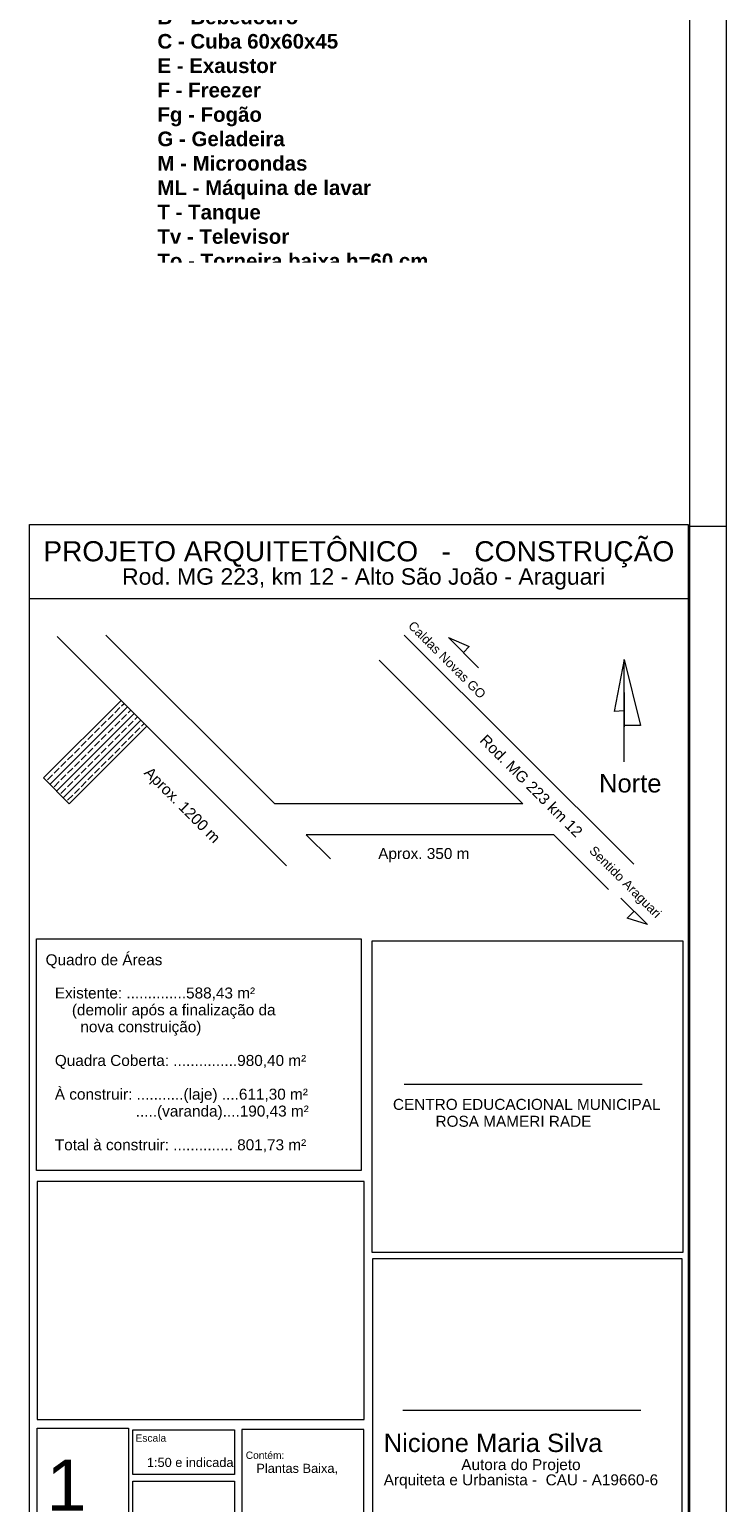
# Model space of a CAD drawing. Header units: millimetres. Extents: x -589 to 841, y -447 to 987.
# Tile 14 of 25: x 650 to 841, y 33 to 436. Entities that reach past the tile are written whole.
import ezdxf
from ezdxf.xclip import XClip

# ---------------------------------------------------------------- set-up
doc = ezdxf.new("R2010")
doc.units = ezdxf.units.MM
doc.header["$MEASUREMENT"] = 0
doc.header["$XCLIPFRAME"] = 0
for name, color, linetype in [('Anotação - Geral', 7, 'Continuous'), ('Anotação - Geral.2D', 7, 'Continuous'), ('Desenho 2D - Geral', 7, 'Continuous'), ('Desenho 2D - Geral.2D', 7, 'Continuous')]:
    doc.layers.add(name, color=color, linetype=linetype)
doc.styles.add('GENERATED_STYLE_1', font='txt')
doc.styles.add('GENERATED_STYLE_2', font='txt')

# ---------------------------------------------------------------- blocks, each defined once
blk = doc.blocks.new('Desenho_2_2', base_point=(-1281.69, 73.65))
at = {"layer": 'Anotação - Geral.2D', "color": 7, "linetype": 'Continuous', "lineweight": 0, "insert": (724.68, 467.94), "char_height": 4, "attachment_point": 2, "style": 'GENERATED_STYLE_2'}
blk.add_mtext('\\A1;{\\pqc;\\fArial|b1|i0|c0|p38;LEGENDA equipamento\\P\\pql;\\fArial|b1|i0|c0|p38;\\P\\pql;\\fArial|b1|i0|c0|p38;A - Purificador de água\\P\\pql;\\fArial|b1|i0|c0|p38;Ba - Barras de apoio h=75 cm\\P\\pql;\\fArial|b1|i0|c0|p38;B - Bebedouro\\P\\pql;\\fArial|b1|i0|c0|p38;C - Cuba 60x60x45 \\P\\pql;\\fArial|b1|i0|c0|p38;E - Exaustor\\P\\pql;\\fArial|b1|i0|c0|p38;F - Freezer\\P\\pql;\\fArial|b1|i0|c0|p38;Fg - Fogão\\P\\pql;\\fArial|b1|i0|c0|p38;G - Geladeira\\P\\pql;\\fArial|b1|i0|c0|p38;M - Microondas\\P\\pql;\\fArial|b1|i0|c0|p38;ML - Máquina de lavar\\P\\pql;\\fArial|b1|i0|c0|p38;T - Tanque\\P\\pql;\\fArial|b1|i0|c0|p38;Tv - Televisor\\P\\pql;\\fArial|b1|i0|c0|p38;To - Torneira baixa h=60 cm\\P\\pqc;\\fArial|b1|i0|c0|p38;}', dxfattribs=at)

msp = doc.modelspace()

# ---------------------------------------------------------------- hatches: boundary and pattern name
at = {"layer": 'Desenho 2D - Geral', "linetype": 'Continuous', "lineweight": 0}
h = msp.add_hatch(dxfattribs=at)
h.set_pattern_fill('Contínua___Tracejado', color=30, style=0, pattern_type=2)
h.set_pattern_definition([(45, (0, 0), (-1.838478, 1.838478), []), (45, (-0.9192, 0.9192), (-1.838478, 1.838478), [1.95, -0.65])])
h.paths.add_polyline_path([(654.32, 231.27), (661.39, 224.2), (682.6, 245.41), (675.53, 252.49)])

# ---------------------------------------------------------------- linework, layer by layer
at = {"color": 7, "linetype": 'Continuous', "lineweight": 0}
msp.add_line((831, 300.07), (841, 300.07), dxfattribs=at)
at = {"layer": 'Desenho 2D - Geral', "color": 7, "linetype": 'Continuous', "lineweight": 0}
for p, q in [((650.5, 10.5), (650.5, 300.5)), ((650.5, 300.5), (830.5, 300.5)), ((650.5, 300.5), (830.5, 300.5)), ((650.5, 280.25), (650.5, 300.5)), ((830.5, 300.5), (830.5, 10.5)), ((830.5, 300.5), (830.5, 280.25)), ((830.5, 280.25), (650.5, 280.25)), ((658.08, 269.94), (720.76, 207.26)), ((671.38, 270.29), (717.59, 224.23)), ((752.92, 270.29), (815.71, 207.72)), ((746.1, 263.46), (785.33, 224.23)), ((813, 263.65), (810.27, 249.41)), ((813.04, 235.65), (813, 263.65)), ((813, 263.65), (817.47, 245.61)), ((813.04, 235.65), (813.08, 254.65)), ((813.02, 249.65), (810.27, 249.41)), ((817.47, 245.61), (813.03, 245.6)), ((785.33, 224.23), (717.59, 224.23)), ((793.8, 215.76), (726.09, 215.76)), ((726.09, 215.76), (732.73, 209.15)), ((793.8, 215.76), (808.78, 200.79)), ((650.5, 54.28), (650.5, 187.39)), ((652.46, 187.31), (741.13, 187.31)), ((652.46, 124.01), (652.46, 187.31)), ((741.13, 187.31), (741.13, 124.01)), ((752.9, 147.58), (817.9, 147.58)), ((741.13, 124.01), (652.46, 124.01)), ((752.56, 58.54), (817.56, 58.54))]:
    msp.add_line(p, q, dxfattribs=at)
at = {"layer": 'Desenho 2D - Geral', "color": 9, "linetype": 'Continuous', "lineweight": 0, "flags": 128}
msp.add_lwpolyline([(654.32, 231.27), (661.39, 224.2), (682.6, 245.41), (675.53, 252.49)], close=True, dxfattribs=at)
at = {"layer": 'Desenho 2D - Geral', "color": 7, "linetype": 'Continuous', "lineweight": 0, "flags": 128}
for points in [[(654.32, 231.27), (661.39, 224.2), (682.6, 245.41), (675.53, 252.49)], [(652.61, 53.6), (677.61, 53.6), (677.61, 12.95), (652.61, 12.95)], [(678.75, 53.09), (706.52, 53.09), (706.52, 40.93), (678.75, 40.93)], [(741.9, 53.21), (708.55, 53.21), (708.55, 26.74), (741.9, 26.74)], [(678.75, 39.1), (706.52, 39.1), (706.52, 26.94), (678.75, 26.94)]]:
    msp.add_lwpolyline(points, close=True, dxfattribs=at)
at = {"layer": 'Desenho 2D - Geral.2D', "color": 7, "linetype": 'Continuous', "lineweight": 0}
for p, q in [((841, 0), (841, 986.87)), ((831, 10), (831, 973.9)), ((829.11, 186.72), (744.04, 186.72)), ((744.04, 186.72), (744.04, 101.66)), ((829.11, 101.66), (829.11, 186.72)), ((741.95, 121), (652.61, 121)), ((652.61, 121), (652.61, 55.91)), ((741.95, 55.91), (741.95, 121)), ((744.04, 101.66), (829.11, 101.66)), ((828.89, 99.82), (744.21, 99.82)), ((744.21, 99.82), (744.21, 12.53)), ((828.89, 12.53), (828.89, 99.82)), ((652.61, 55.91), (741.95, 55.91))]:
    msp.add_line(p, q, dxfattribs=at)
at = {"layer": 'Desenho 2D - Geral.2D', "color": 8, "linetype": 'Continuous', "lineweight": 0}
for p, q in [((773.25, 261.4), (765.01, 269.64)), ((765.01, 269.64), (770.65, 267.2)), ((770.65, 267.2), (769.13, 265.52)), ((812.15, 198.46), (819.38, 191.22)), ((813.8, 192.96), (815.76, 194.84)), ((819.38, 191.22), (813.8, 192.96))]:
    msp.add_line(p, q, dxfattribs=at)

# ---------------------------------------------------------------- block references
at = {"color": 7, "linetype": 'Continuous', "lineweight": 0}
ref = msp.add_blockref('Desenho_2_2', (-1281.69, 73.65), dxfattribs=at)
XClip(ref).set_block_clipping_path([(671.5697782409, 372.097206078), (813.4304396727, 477.7381737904)])

# ---------------------------------------------------------------- texts
at = {"layer": 'Anotação - Geral', "color": 7, "linetype": 'Continuous', "lineweight": 0, "attachment_point": 7, "style": 'GENERATED_STYLE_1'}
for s, insert, char_height in [('\\A1;{\\pql;\\fArial|b0|i0|c0|p38;PROJETO ARQUITETÔNICO   -   CONSTRUÇÃO}', (654.28, 288.79), 5.5), ('\\A1;{\\pql;\\fArial|b0|i0|c0|p38;Rod. MG 223, km 12 - Alto São João - Araguari}', (675.8, 282.73), 4.5), ('\\A1;{\\pql;\\fArial|b0|i0|c0|p38;Norte}', (806.15, 227.25), 5), ('\\A1;{\\pql;\\fArial|b0|i0|c0|p38;Aprox. 350 m}', (745.81, 208.22), 3), ('\\A1;{\\pql;\\fArial|b0|i0|c0|p38;Quadro de Áreas}', (654.91, 179.26), 3), ('\\A1;{\\pql;\\fArial|b0|i0|c0|p38;Contém:\\P\\pql;\\fArial|b0|i0|c0|p38;\\H1.250000x;   Plantas Baixa, \\P\\pql;\\fArial|b0|i0|c0|p38;}', (709.6, 40.89), 2)]:
    msp.add_mtext(s, dxfattribs=dict(at, insert=insert, char_height=char_height))
at = {"layer": 'Anotação - Geral', "color": 7, "linetype": 'Continuous', "lineweight": 0, "attachment_point": 7, "rotation": 315, "style": 'GENERATED_STYLE_1'}
for s, insert, char_height in [('\\A1;{\\pql;\\fArial|b0|i0|c0|p38;Caldas Novas GO}', (753.77, 272.61), 2.5), ('\\A1;{\\pql;\\fArial|b0|i0|c0|p38;Rod. MG 223 km 12}', (773.29, 241.3), 3), ('\\A1;{\\pql;\\fArial|b0|i0|c0|p38;Aprox. 1200 m}', (680.96, 231.85), 3), ('\\A1;{\\pql;\\fArial|b0|i0|c0|p38;Sentido Araguari}', (802.76, 210.64), 2.5)]:
    msp.add_mtext(s, dxfattribs=dict(at, insert=insert, char_height=char_height))
at = {"layer": 'Anotação - Geral', "color": 7, "linetype": 'Continuous', "lineweight": 0, "attachment_point": 7, "style": 'GENERATED_STYLE_1'}
for s, insert, char_height, line_spacing_factor in [('\\A1;{\\pql;\\fArial|b0|i0|c0|p38;Existente: ..............588,43 m²\\P\\pql;\\fArial|b0|i0|c0|p38;    (demolir após a finalização da \\P\\pql;\\fArial|b0|i0|c0|p38;      nova construição)\\P\\pql;\\fArial|b0|i0|c0|p38;\\P\\pql;\\fArial|b0|i0|c0|p38;Quadra Coberta: ...............980,40 m²\\P\\pql;\\fArial|b0|i0|c0|p38;\\P\\pql;\\fArial|b0|i0|c0|p38;À construir: ...........(laje) ....611,30 m²\\P\\pql;\\fArial|b0|i0|c0|p38;                   .....(varanda)....190,43 m²\\P\\pql;\\fArial|b0|i0|c0|p38;\\P\\pql;\\fArial|b0|i0|c0|p38;Total à construir: .............. 801,73 m²}', (657.43, 128.97), 3, 0.921662), ('\\A1;{\\pql;\\fArial|b0|i0|c0|p38;CENTRO EDUCACIONAL MUNICIPAL\\P\\pql;\\fArial|b0|i0|c0|p38;          ROSA MAMERI RADE}', (749.83, 135.91), 3, 0.923713), ('\\A1;{\\pql;\\fArial|b0|i0|c0|p38;Escala\\P\\pql;\\fArial|b0|i0|c0|p38;\\P\\pql;\\fArial|b0|i0|c0|p38;    \\fArial|b0|i0|c0|p38;\\H1.250000x;1:50 e indicada}', (679.48, 42.94), 2, 0.961267), ('\\A1;{\\pql;\\fArial|b0|i0|c0|p38;Nicione Maria Silva\\P\\pqc;\\fArial|b0|i0|c0|p38;\\H0.600000x;Autora do Projeto\\P\\pql;\\fArial|b0|i0|c0|p38;Arquiteta e Urbanista -  CAU - A19660-6}', (747.31, 37.06), 5, 0.83243), ('\\A1;{\\pql;\\fArial|b0|i0|c0|p38;1\\P\\pql;\\fArial|b0|i0|c0|p38;\\H0.642857x;   \\fArial|b0|i0|c0|p38;\\H0.777778x;4}', (655.18, 17.89), 14, 0.862301)]:
    msp.add_mtext(s, dxfattribs=dict(at, insert=insert, char_height=char_height, line_spacing_factor=line_spacing_factor))

doc.saveas('drawing.dxf')
